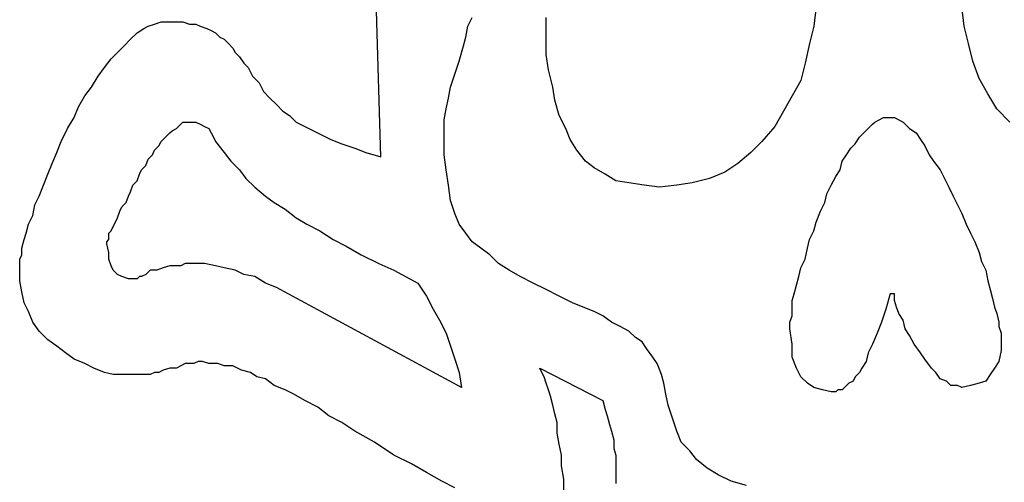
# Model space of a CAD drawing. Extents: x 0.01 to 1.59, y 0 to 1.77.
# Tile 2 of 4: x 0.01 to 0.9, y 0.54 to 0.95. Entities that reach past the tile are written whole.
import ezdxf

# ---------------------------------------------------------------- set-up
doc = ezdxf.new("R2010")
doc.units = 0

msp = doc.modelspace()

# ---------------------------------------------------------------- linework, layer by layer
at = {"color": 0}
for p, q in [((0.728516, 0.964844, 0.5), (0.726563, 0.947266, 0.5)), ((0.861328, 0.947266, 0.5), (0.859375, 0.964844, 0.5)), ((0.337891, 0.830078, 0.5), (0.333984, 0.960938, 0.5)), ((0.416016, 0.947266, 0.5), (0.419922, 0.955078, 0.5)), ((0.486328, 0.939453, 0.5), (0.486328, 0.955078, 0.5)), ((0.125, 0.945313, 0.5), (0.128906, 0.947266, 0.5)), ((0.128906, 0.947266, 0.5), (0.134766, 0.949219, 0.5)), ((0.134766, 0.949219, 0.5), (0.140625, 0.951172, 0.5)), ((0.140625, 0.951172, 0.5), (0.146484, 0.951172, 0.5)), ((0.146484, 0.951172, 0.5), (0.152344, 0.951172, 0.5)), ((0.152344, 0.951172, 0.5), (0.160156, 0.951172, 0.5)), ((0.160156, 0.951172, 0.5), (0.166016, 0.949219, 0.5)), ((0.166016, 0.949219, 0.5), (0.171875, 0.949219, 0.5)), ((0.171875, 0.949219, 0.5), (0.175781, 0.947266, 0.5)), ((0.175781, 0.947266, 0.5), (0.181641, 0.945313, 0.5)), ((0.414063, 0.9375, 0.5), (0.416016, 0.947266, 0.5)), ((0.726563, 0.947266, 0.5), (0.722656, 0.931641, 0.5)), ((0.865234, 0.931641, 0.5), (0.861328, 0.947266, 0.5)), ((0.113281, 0.935547, 0.5), (0.119141, 0.941406, 0.5)), ((0.119141, 0.941406, 0.5), (0.125, 0.945313, 0.5)), ((0.181641, 0.945313, 0.5), (0.185547, 0.943359, 0.5)), ((0.185547, 0.943359, 0.5), (0.189453, 0.941406, 0.5)), ((0.189453, 0.941406, 0.5), (0.193359, 0.9375, 0.5)), ((0.193359, 0.9375, 0.5), (0.197266, 0.935547, 0.5)), ((0.412109, 0.929688, 0.5), (0.414063, 0.9375, 0.5)), ((0.486328, 0.921875, 0.5), (0.486328, 0.939453, 0.5)), ((0.101563, 0.923828, 0.5), (0.107422, 0.929688, 0.5)), ((0.107422, 0.929688, 0.5), (0.113281, 0.935547, 0.5)), ((0.197266, 0.935547, 0.5), (0.201172, 0.931641, 0.5)), ((0.201172, 0.931641, 0.5), (0.205078, 0.927734, 0.5)), ((0.408203, 0.916016, 0.5), (0.412109, 0.929688, 0.5)), ((0.722656, 0.931641, 0.5), (0.71875, 0.914063, 0.5)), ((0.869141, 0.916016, 0.5), (0.865234, 0.931641, 0.5)), ((0.095703, 0.917969, 0.5), (0.101563, 0.923828, 0.5)), ((0.205078, 0.927734, 0.5), (0.207031, 0.923828, 0.5)), ((0.207031, 0.923828, 0.5), (0.210938, 0.919922, 0.5)), ((0.210938, 0.919922, 0.5), (0.214844, 0.914063, 0.5)), ((0.488281, 0.908203, 0.5), (0.486328, 0.921875, 0.5)), ((0.089844, 0.910156, 0.5), (0.095703, 0.917969, 0.5)), ((0.214844, 0.914063, 0.5), (0.21875, 0.910156, 0.5)), ((0.404297, 0.904297, 0.5), (0.408203, 0.916016, 0.5)), ((0.71875, 0.914063, 0.5), (0.714844, 0.898438, 0.5)), ((0.875, 0.900391, 0.5), (0.869141, 0.916016, 0.5)), ((0.078125, 0.892578, 0.5), (0.083984, 0.902344, 0.5)), ((0.083984, 0.902344, 0.5), (0.089844, 0.910156, 0.5)), ((0.21875, 0.910156, 0.5), (0.222656, 0.902344, 0.5)), ((0.222656, 0.902344, 0.5), (0.228516, 0.896484, 0.5)), ((0.400391, 0.892578, 0.5), (0.404297, 0.904297, 0.5)), ((0.492188, 0.892578, 0.5), (0.488281, 0.908203, 0.5)), ((0.228516, 0.896484, 0.5), (0.232422, 0.888672, 0.5)), ((0.714844, 0.898438, 0.5), (0.707031, 0.884766, 0.5)), ((0.882813, 0.886719, 0.5), (0.875, 0.900391, 0.5)), ((0.066406, 0.875, 0.5), (0.072266, 0.884766, 0.5)), ((0.072266, 0.884766, 0.5), (0.078125, 0.892578, 0.5)), ((0.232422, 0.888672, 0.5), (0.238281, 0.882813, 0.5)), ((0.398438, 0.882813, 0.5), (0.400391, 0.892578, 0.5)), ((0.494141, 0.880859, 0.5), (0.492188, 0.892578, 0.5)), ((0.707031, 0.884766, 0.5), (0.699219, 0.871094, 0.5)), ((0.890625, 0.873047, 0.5), (0.882813, 0.886719, 0.5)), ((0.0625, 0.865234, 0.5), (0.066406, 0.875, 0.5)), ((0.238281, 0.882813, 0.5), (0.244141, 0.876953, 0.5)), ((0.244141, 0.876953, 0.5), (0.25, 0.871094, 0.5)), ((0.396484, 0.873047, 0.5), (0.398438, 0.882813, 0.5)), ((0.498047, 0.867188, 0.5), (0.494141, 0.880859, 0.5)), ((0.25, 0.871094, 0.5), (0.255859, 0.867188, 0.5)), ((0.255859, 0.867188, 0.5), (0.261719, 0.861328, 0.5)), ((0.394531, 0.863281, 0.5), (0.396484, 0.873047, 0.5)), ((0.503906, 0.855469, 0.5), (0.498047, 0.867188, 0.5)), ((0.699219, 0.871094, 0.5), (0.691406, 0.857422, 0.5)), ((0.902344, 0.861328, 0.5), (0.890625, 0.873047, 0.5)), ((0.056641, 0.855469, 0.5), (0.0625, 0.865234, 0.5)), ((0.154297, 0.855469, 0.5), (0.15625, 0.857422, 0.5)), ((0.15625, 0.857422, 0.5), (0.158203, 0.859375, 0.5)), ((0.158203, 0.859375, 0.5), (0.160156, 0.861328, 0.5)), ((0.160156, 0.861328, 0.5), (0.162109, 0.861328, 0.5)), ((0.162109, 0.861328, 0.5), (0.164063, 0.861328, 0.5)), ((0.164063, 0.861328, 0.5), (0.167969, 0.861328, 0.5)), ((0.167969, 0.861328, 0.5), (0.171875, 0.861328, 0.5)), ((0.171875, 0.861328, 0.5), (0.175781, 0.859375, 0.5)), ((0.175781, 0.859375, 0.5), (0.179688, 0.857422, 0.5)), ((0.179688, 0.857422, 0.5), (0.183594, 0.855469, 0.5)), ((0.261719, 0.861328, 0.5), (0.269531, 0.857422, 0.5)), ((0.269531, 0.857422, 0.5), (0.277344, 0.853516, 0.5)), ((0.394531, 0.855469, 0.5), (0.394531, 0.863281, 0.5)), ((0.691406, 0.857422, 0.5), (0.679688, 0.84375, 0.5)), ((0.775391, 0.855469, 0.5), (0.779297, 0.859375, 0.5)), ((0.779297, 0.859375, 0.5), (0.78125, 0.861328, 0.5)), ((0.78125, 0.861328, 0.5), (0.785156, 0.863281, 0.5)), ((0.785156, 0.863281, 0.5), (0.789063, 0.865234, 0.5)), ((0.789063, 0.865234, 0.5), (0.792969, 0.865234, 0.5)), ((0.792969, 0.865234, 0.5), (0.794922, 0.865234, 0.5)), ((0.794922, 0.865234, 0.5), (0.798828, 0.865234, 0.5)), ((0.798828, 0.865234, 0.5), (0.802734, 0.863281, 0.5)), ((0.802734, 0.863281, 0.5), (0.806641, 0.861328, 0.5)), ((0.806641, 0.861328, 0.5), (0.808594, 0.859375, 0.5)), ((0.808594, 0.859375, 0.5), (0.8125, 0.855469, 0.5)), ((0.050781, 0.84375, 0.5), (0.056641, 0.855469, 0.5)), ((0.144531, 0.847656, 0.5), (0.148438, 0.851563, 0.5)), ((0.148438, 0.851563, 0.5), (0.150391, 0.853516, 0.5)), ((0.150391, 0.853516, 0.5), (0.154297, 0.855469, 0.5)), ((0.183594, 0.855469, 0.5), (0.185547, 0.851563, 0.5)), ((0.185547, 0.851563, 0.5), (0.1875, 0.847656, 0.5)), ((0.277344, 0.853516, 0.5), (0.285156, 0.849609, 0.5)), ((0.285156, 0.849609, 0.5), (0.292969, 0.845703, 0.5)), ((0.394531, 0.849609, 0.5), (0.394531, 0.855469, 0.5)), ((0.394531, 0.832031, 0.5), (0.394531, 0.849609, 0.5)), ((0.507813, 0.845703, 0.5), (0.503906, 0.855469, 0.5)), ((0.767578, 0.847656, 0.5), (0.771484, 0.851563, 0.5)), ((0.771484, 0.851563, 0.5), (0.775391, 0.855469, 0.5)), ((0.8125, 0.855469, 0.5), (0.818359, 0.851563, 0.5)), ((0.818359, 0.851563, 0.5), (0.822266, 0.845703, 0.5)), ((0.046875, 0.833984, 0.5), (0.050781, 0.84375, 0.5)), ((0.134766, 0.835938, 0.5), (0.138672, 0.839844, 0.5)), ((0.138672, 0.839844, 0.5), (0.140625, 0.84375, 0.5)), ((0.140625, 0.84375, 0.5), (0.144531, 0.847656, 0.5)), ((0.1875, 0.847656, 0.5), (0.189453, 0.84375, 0.5)), ((0.189453, 0.84375, 0.5), (0.197266, 0.833984, 0.5)), ((0.292969, 0.845703, 0.5), (0.302734, 0.841797, 0.5)), ((0.302734, 0.841797, 0.5), (0.314453, 0.837891, 0.5)), ((0.513672, 0.835938, 0.5), (0.507813, 0.845703, 0.5)), ((0.679688, 0.84375, 0.5), (0.669922, 0.833984, 0.5)), ((0.759766, 0.837891, 0.5), (0.763672, 0.841797, 0.5)), ((0.763672, 0.841797, 0.5), (0.767578, 0.847656, 0.5)), ((0.822266, 0.845703, 0.5), (0.826172, 0.839844, 0.5)), ((0.826172, 0.839844, 0.5), (0.830078, 0.832031, 0.5)), ((0.042969, 0.824219, 0.5), (0.046875, 0.833984, 0.5)), ((0.128906, 0.828125, 0.5), (0.132813, 0.832031, 0.5)), ((0.132813, 0.832031, 0.5), (0.134766, 0.835938, 0.5)), ((0.197266, 0.833984, 0.5), (0.203125, 0.826172, 0.5)), ((0.314453, 0.837891, 0.5), (0.324219, 0.833984, 0.5)), ((0.324219, 0.833984, 0.5), (0.337891, 0.830078, 0.5)), ((0.396484, 0.818359, 0.5), (0.394531, 0.832031, 0.5)), ((0.521484, 0.826172, 0.5), (0.513672, 0.835938, 0.5)), ((0.669922, 0.833984, 0.5), (0.658203, 0.824219, 0.5)), ((0.751953, 0.826172, 0.5), (0.755859, 0.832031, 0.5)), ((0.755859, 0.832031, 0.5), (0.759766, 0.837891, 0.5)), ((0.830078, 0.832031, 0.5), (0.833984, 0.826172, 0.5)), ((0.039063, 0.814453, 0.5), (0.042969, 0.824219, 0.5)), ((0.123047, 0.818359, 0.5), (0.126953, 0.822266, 0.5)), ((0.126953, 0.822266, 0.5), (0.128906, 0.828125, 0.5)), ((0.203125, 0.826172, 0.5), (0.210938, 0.818359, 0.5)), ((0.529297, 0.820313, 0.5), (0.521484, 0.826172, 0.5)), ((0.658203, 0.824219, 0.5), (0.646484, 0.816406, 0.5)), ((0.75, 0.818359, 0.5), (0.751953, 0.826172, 0.5)), ((0.833984, 0.826172, 0.5), (0.839844, 0.818359, 0.5)), ((0.035156, 0.804688, 0.5), (0.039063, 0.814453, 0.5)), ((0.119141, 0.808594, 0.5), (0.121094, 0.814453, 0.5)), ((0.121094, 0.814453, 0.5), (0.123047, 0.818359, 0.5)), ((0.210938, 0.818359, 0.5), (0.216797, 0.810547, 0.5)), ((0.398438, 0.804688, 0.5), (0.396484, 0.818359, 0.5)), ((0.539063, 0.814453, 0.5), (0.529297, 0.820313, 0.5)), ((0.548828, 0.808594, 0.5), (0.539063, 0.814453, 0.5)), ((0.646484, 0.816406, 0.5), (0.632813, 0.810547, 0.5)), ((0.746094, 0.8125, 0.5), (0.75, 0.818359, 0.5)), ((0.839844, 0.818359, 0.5), (0.84375, 0.810547, 0.5)), ((0.03125, 0.794922, 0.5), (0.035156, 0.804688, 0.5)), ((0.113281, 0.798828, 0.5), (0.115234, 0.804688, 0.5)), ((0.115234, 0.804688, 0.5), (0.119141, 0.808594, 0.5)), ((0.216797, 0.810547, 0.5), (0.224609, 0.802734, 0.5)), ((0.400391, 0.791016, 0.5), (0.398438, 0.804688, 0.5)), ((0.560547, 0.806641, 0.5), (0.548828, 0.808594, 0.5)), ((0.574219, 0.804688, 0.5), (0.560547, 0.806641, 0.5)), ((0.587891, 0.802734, 0.5), (0.574219, 0.804688, 0.5)), ((0.603516, 0.804688, 0.5), (0.587891, 0.802734, 0.5)), ((0.617188, 0.806641, 0.5), (0.603516, 0.804688, 0.5)), ((0.632813, 0.810547, 0.5), (0.617188, 0.806641, 0.5)), ((0.738281, 0.796875, 0.5), (0.742188, 0.804688, 0.5)), ((0.742188, 0.804688, 0.5), (0.746094, 0.8125, 0.5)), ((0.84375, 0.810547, 0.5), (0.847656, 0.802734, 0.5)), ((0.111328, 0.794922, 0.5), (0.113281, 0.798828, 0.5)), ((0.224609, 0.802734, 0.5), (0.234375, 0.794922, 0.5)), ((0.736328, 0.789063, 0.5), (0.738281, 0.796875, 0.5)), ((0.847656, 0.802734, 0.5), (0.851563, 0.794922, 0.5)), ((0.025391, 0.777344, 0.5), (0.027344, 0.787109, 0.5)), ((0.027344, 0.787109, 0.5), (0.03125, 0.794922, 0.5)), ((0.105469, 0.785156, 0.5), (0.109375, 0.789063, 0.5)), ((0.109375, 0.789063, 0.5), (0.111328, 0.794922, 0.5)), ((0.234375, 0.794922, 0.5), (0.242188, 0.789063, 0.5)), ((0.242188, 0.789063, 0.5), (0.251953, 0.783203, 0.5)), ((0.404297, 0.779297, 0.5), (0.400391, 0.791016, 0.5)), ((0.732422, 0.78125, 0.5), (0.736328, 0.789063, 0.5)), ((0.851563, 0.794922, 0.5), (0.855469, 0.787109, 0.5)), ((0.855469, 0.787109, 0.5), (0.859375, 0.779297, 0.5)), ((0.101563, 0.775391, 0.5), (0.103516, 0.78125, 0.5)), ((0.103516, 0.78125, 0.5), (0.105469, 0.785156, 0.5)), ((0.251953, 0.783203, 0.5), (0.261719, 0.775391, 0.5)), ((0.408203, 0.769531, 0.5), (0.404297, 0.779297, 0.5)), ((0.728516, 0.771484, 0.5), (0.732422, 0.78125, 0.5)), ((0.859375, 0.779297, 0.5), (0.863281, 0.769531, 0.5)), ((0.019531, 0.761719, 0.5), (0.021484, 0.769531, 0.5)), ((0.021484, 0.769531, 0.5), (0.025391, 0.777344, 0.5)), ((0.097656, 0.767578, 0.5), (0.099609, 0.771484, 0.5)), ((0.099609, 0.771484, 0.5), (0.101563, 0.775391, 0.5)), ((0.261719, 0.775391, 0.5), (0.271484, 0.769531, 0.5)), ((0.271484, 0.769531, 0.5), (0.283203, 0.763672, 0.5)), ((0.414063, 0.761719, 0.5), (0.408203, 0.769531, 0.5)), ((0.726563, 0.763672, 0.5), (0.728516, 0.771484, 0.5)), ((0.863281, 0.769531, 0.5), (0.867188, 0.761719, 0.5)), ((0.017578, 0.755859, 0.5), (0.019531, 0.761719, 0.5)), ((0.09375, 0.761719, 0.5), (0.095703, 0.763672, 0.5)), ((0.09375, 0.757813, 0.5), (0.09375, 0.761719, 0.5)), ((0.095703, 0.763672, 0.5), (0.097656, 0.767578, 0.5)), ((0.283203, 0.763672, 0.5), (0.294922, 0.755859, 0.5)), ((0.419922, 0.753906, 0.5), (0.414063, 0.761719, 0.5)), ((0.722656, 0.755859, 0.5), (0.726563, 0.763672, 0.5)), ((0.867188, 0.761719, 0.5), (0.871094, 0.753906, 0.5)), ((0.015625, 0.748047, 0.5), (0.017578, 0.755859, 0.5)), ((0.091797, 0.753906, 0.5), (0.09375, 0.755859, 0.5)), ((0.091797, 0.751953, 0.5), (0.091797, 0.753906, 0.5)), ((0.09375, 0.744141, 0.5), (0.091797, 0.751953, 0.5)), ((0.09375, 0.755859, 0.5), (0.09375, 0.757813, 0.5)), ((0.294922, 0.755859, 0.5), (0.306641, 0.75, 0.5)), ((0.427734, 0.748047, 0.5), (0.419922, 0.753906, 0.5)), ((0.720703, 0.748047, 0.5), (0.722656, 0.755859, 0.5)), ((0.871094, 0.753906, 0.5), (0.875, 0.744141, 0.5)), ((0.015625, 0.742188, 0.5), (0.015625, 0.748047, 0.5)), ((0.09375, 0.738281, 0.5), (0.09375, 0.744141, 0.5)), ((0.306641, 0.75, 0.5), (0.320313, 0.742188, 0.5)), ((0.435547, 0.742188, 0.5), (0.427734, 0.748047, 0.5)), ((0.71875, 0.738281, 0.5), (0.720703, 0.748047, 0.5)), ((0.875, 0.744141, 0.5), (0.876953, 0.736328, 0.5)), ((0.013672, 0.738281, 0.5), (0.015625, 0.742188, 0.5)), ((0.013672, 0.734375, 0.5), (0.013672, 0.738281, 0.5)), ((0.013672, 0.730469, 0.5), (0.013672, 0.734375, 0.5)), ((0.095703, 0.732422, 0.5), (0.09375, 0.738281, 0.5)), ((0.162109, 0.734375, 0.5), (0.158203, 0.732422, 0.5)), ((0.167969, 0.734375, 0.5), (0.162109, 0.734375, 0.5)), ((0.171875, 0.734375, 0.5), (0.167969, 0.734375, 0.5)), ((0.179688, 0.734375, 0.5), (0.171875, 0.734375, 0.5)), ((0.189453, 0.732422, 0.5), (0.179688, 0.734375, 0.5)), ((0.320313, 0.742188, 0.5), (0.335938, 0.734375, 0.5)), ((0.335938, 0.734375, 0.5), (0.349609, 0.728516, 0.5)), ((0.443359, 0.734375, 0.5), (0.435547, 0.742188, 0.5)), ((0.453125, 0.728516, 0.5), (0.443359, 0.734375, 0.5)), ((0.714844, 0.730469, 0.5), (0.71875, 0.738281, 0.5)), ((0.876953, 0.736328, 0.5), (0.880859, 0.728516, 0.5)), ((0.013672, 0.71875, 0.5), (0.013672, 0.730469, 0.5)), ((0.097656, 0.728516, 0.5), (0.095703, 0.732422, 0.5)), ((0.101563, 0.724609, 0.5), (0.097656, 0.728516, 0.5)), ((0.128906, 0.726563, 0.5), (0.126953, 0.724609, 0.5)), ((0.130859, 0.728516, 0.5), (0.128906, 0.726563, 0.5)), ((0.136719, 0.728516, 0.5), (0.130859, 0.728516, 0.5)), ((0.142578, 0.730469, 0.5), (0.136719, 0.728516, 0.5)), ((0.148438, 0.732422, 0.5), (0.142578, 0.730469, 0.5)), ((0.152344, 0.732422, 0.5), (0.148438, 0.732422, 0.5)), ((0.158203, 0.732422, 0.5), (0.152344, 0.732422, 0.5)), ((0.197266, 0.730469, 0.5), (0.189453, 0.732422, 0.5)), ((0.207031, 0.728516, 0.5), (0.197266, 0.730469, 0.5)), ((0.214844, 0.724609, 0.5), (0.207031, 0.728516, 0.5)), ((0.349609, 0.728516, 0.5), (0.371094, 0.716797, 0.5)), ((0.462891, 0.722656, 0.5), (0.453125, 0.728516, 0.5)), ((0.712891, 0.722656, 0.5), (0.714844, 0.730469, 0.5)), ((0.880859, 0.728516, 0.5), (0.882813, 0.71875, 0.5)), ((0.015625, 0.708984, 0.5), (0.013672, 0.71875, 0.5)), ((0.105469, 0.722656, 0.5), (0.101563, 0.724609, 0.5)), ((0.111328, 0.720703, 0.5), (0.105469, 0.722656, 0.5)), ((0.115234, 0.720703, 0.5), (0.111328, 0.720703, 0.5)), ((0.117188, 0.720703, 0.5), (0.115234, 0.720703, 0.5)), ((0.119141, 0.720703, 0.5), (0.117188, 0.720703, 0.5)), ((0.121094, 0.722656, 0.5), (0.119141, 0.720703, 0.5)), ((0.119141, 0.720703, 0.5), (0.119141, 0.720703, 0.5)), ((0.123047, 0.722656, 0.5), (0.121094, 0.722656, 0.5)), ((0.126953, 0.724609, 0.5), (0.123047, 0.722656, 0.5)), ((0.224609, 0.722656, 0.5), (0.214844, 0.724609, 0.5)), ((0.234375, 0.716797, 0.5), (0.224609, 0.722656, 0.5)), ((0.244141, 0.712891, 0.5), (0.234375, 0.716797, 0.5)), ((0.371094, 0.716797, 0.5), (0.378906, 0.705078, 0.5)), ((0.474609, 0.716797, 0.5), (0.462891, 0.722656, 0.5)), ((0.486328, 0.710938, 0.5), (0.474609, 0.716797, 0.5)), ((0.710938, 0.714844, 0.5), (0.712891, 0.722656, 0.5)), ((0.882813, 0.71875, 0.5), (0.884766, 0.710938, 0.5)), ((0.017578, 0.699219, 0.5), (0.015625, 0.708984, 0.5)), ((0.410156, 0.623047, 0.5), (0.244141, 0.712891, 0.5)), ((0.498047, 0.705078, 0.5), (0.486328, 0.710938, 0.5)), ((0.708984, 0.707031, 0.5), (0.710938, 0.714844, 0.5)), ((0.884766, 0.710938, 0.5), (0.886719, 0.703125, 0.5)), ((0.021484, 0.691406, 0.5), (0.017578, 0.699219, 0.5)), ((0.378906, 0.705078, 0.5), (0.384766, 0.693359, 0.5)), ((0.509766, 0.699219, 0.5), (0.498047, 0.705078, 0.5)), ((0.519531, 0.695313, 0.5), (0.509766, 0.699219, 0.5)), ((0.707031, 0.701172, 0.5), (0.708984, 0.707031, 0.5)), ((0.707031, 0.693359, 0.5), (0.707031, 0.701172, 0.5)), ((0.794922, 0.707031, 0.5), (0.791016, 0.693359, 0.5)), ((0.798828, 0.707031, 0.5), (0.794922, 0.707031, 0.5)), ((0.798828, 0.701172, 0.5), (0.798828, 0.707031, 0.5)), ((0.800781, 0.695313, 0.5), (0.798828, 0.701172, 0.5)), ((0.886719, 0.703125, 0.5), (0.888672, 0.695313, 0.5)), ((0.025391, 0.681641, 0.5), (0.021484, 0.691406, 0.5)), ((0.384766, 0.693359, 0.5), (0.390625, 0.683594, 0.5)), ((0.529297, 0.691406, 0.5), (0.519531, 0.695313, 0.5)), ((0.537109, 0.6875, 0.5), (0.529297, 0.691406, 0.5)), ((0.707031, 0.6875, 0.5), (0.707031, 0.693359, 0.5)), ((0.791016, 0.693359, 0.5), (0.787109, 0.681641, 0.5)), ((0.802734, 0.689453, 0.5), (0.800781, 0.695313, 0.5)), ((0.806641, 0.683594, 0.5), (0.802734, 0.689453, 0.5)), ((0.888672, 0.695313, 0.5), (0.890625, 0.689453, 0.5)), ((0.890625, 0.689453, 0.5), (0.892578, 0.681641, 0.5)), ((0.03125, 0.673828, 0.5), (0.025391, 0.681641, 0.5)), ((0.390625, 0.683594, 0.5), (0.396484, 0.671875, 0.5)), ((0.544922, 0.681641, 0.5), (0.537109, 0.6875, 0.5)), ((0.552734, 0.677734, 0.5), (0.544922, 0.681641, 0.5)), ((0.705078, 0.681641, 0.5), (0.707031, 0.6875, 0.5)), ((0.705078, 0.675781, 0.5), (0.705078, 0.681641, 0.5)), ((0.787109, 0.681641, 0.5), (0.783203, 0.671875, 0.5)), ((0.808594, 0.675781, 0.5), (0.806641, 0.683594, 0.5)), ((0.892578, 0.681641, 0.5), (0.892578, 0.677734, 0.5)), ((0.039063, 0.666016, 0.5), (0.03125, 0.673828, 0.5)), ((0.396484, 0.671875, 0.5), (0.400391, 0.660156, 0.5)), ((0.560547, 0.673828, 0.5), (0.552734, 0.677734, 0.5)), ((0.566406, 0.667969, 0.5), (0.560547, 0.673828, 0.5)), ((0.707031, 0.662109, 0.5), (0.705078, 0.675781, 0.5)), ((0.783203, 0.671875, 0.5), (0.779297, 0.662109, 0.5)), ((0.8125, 0.669922, 0.5), (0.808594, 0.675781, 0.5)), ((0.892578, 0.677734, 0.5), (0.894531, 0.671875, 0.5)), ((0.894531, 0.671875, 0.5), (0.894531, 0.667969, 0.5)), ((0.046875, 0.660156, 0.5), (0.039063, 0.666016, 0.5)), ((0.572266, 0.664063, 0.5), (0.566406, 0.667969, 0.5)), ((0.576172, 0.658203, 0.5), (0.572266, 0.664063, 0.5)), ((0.816406, 0.662109, 0.5), (0.8125, 0.669922, 0.5)), ((0.894531, 0.667969, 0.5), (0.894531, 0.666016, 0.5)), ((0.894531, 0.666016, 0.5), (0.894531, 0.65625, 0.5)), ((0.054688, 0.654297, 0.5), (0.046875, 0.660156, 0.5)), ((0.0625, 0.648438, 0.5), (0.054688, 0.654297, 0.5)), ((0.400391, 0.660156, 0.5), (0.404297, 0.648438, 0.5)), ((0.582031, 0.650391, 0.5), (0.576172, 0.658203, 0.5)), ((0.707031, 0.650391, 0.5), (0.707031, 0.662109, 0.5)), ((0.775391, 0.654297, 0.5), (0.773438, 0.646484, 0.5)), ((0.779297, 0.662109, 0.5), (0.775391, 0.654297, 0.5)), ((0.822266, 0.654297, 0.5), (0.816406, 0.662109, 0.5)), ((0.826172, 0.648438, 0.5), (0.822266, 0.654297, 0.5)), ((0.894531, 0.65625, 0.5), (0.892578, 0.646484, 0.5)), ((0.072266, 0.644531, 0.5), (0.0625, 0.648438, 0.5)), ((0.173828, 0.646484, 0.5), (0.169922, 0.644531, 0.5)), ((0.177734, 0.646484, 0.5), (0.173828, 0.646484, 0.5)), ((0.183594, 0.644531, 0.5), (0.177734, 0.646484, 0.5)), ((0.404297, 0.648438, 0.5), (0.408203, 0.636719, 0.5)), ((0.585938, 0.644531, 0.5), (0.582031, 0.650391, 0.5)), ((0.710938, 0.640625, 0.5), (0.707031, 0.650391, 0.5)), ((0.773438, 0.646484, 0.5), (0.769531, 0.640625, 0.5)), ((0.832031, 0.640625, 0.5), (0.826172, 0.648438, 0.5)), ((0.892578, 0.646484, 0.5), (0.888672, 0.640625, 0.5)), ((0.080078, 0.640625, 0.5), (0.072266, 0.644531, 0.5)), ((0.089844, 0.636719, 0.5), (0.080078, 0.640625, 0.5)), ((0.097656, 0.634766, 0.5), (0.089844, 0.636719, 0.5)), ((0.134766, 0.636719, 0.5), (0.130859, 0.634766, 0.5)), ((0.138672, 0.636719, 0.5), (0.134766, 0.636719, 0.5)), ((0.142578, 0.638672, 0.5), (0.138672, 0.636719, 0.5)), ((0.148438, 0.640625, 0.5), (0.142578, 0.638672, 0.5)), ((0.154297, 0.640625, 0.5), (0.148438, 0.640625, 0.5)), ((0.158203, 0.642578, 0.5), (0.154297, 0.640625, 0.5)), ((0.162109, 0.644531, 0.5), (0.158203, 0.642578, 0.5)), ((0.166016, 0.644531, 0.5), (0.162109, 0.644531, 0.5)), ((0.169922, 0.644531, 0.5), (0.166016, 0.644531, 0.5)), ((0.191406, 0.644531, 0.5), (0.183594, 0.644531, 0.5)), ((0.197266, 0.642578, 0.5), (0.191406, 0.644531, 0.5)), ((0.205078, 0.642578, 0.5), (0.197266, 0.642578, 0.5)), ((0.212891, 0.638672, 0.5), (0.205078, 0.642578, 0.5)), ((0.220703, 0.636719, 0.5), (0.212891, 0.638672, 0.5)), ((0.226563, 0.632813, 0.5), (0.220703, 0.636719, 0.5)), ((0.408203, 0.636719, 0.5), (0.410156, 0.623047, 0.5)), ((0.482422, 0.636719, 0.5), (0.480469, 0.640625, 0.5)), ((0.480469, 0.640625, 0.5), (0.537109, 0.611328, 0.5)), ((0.484375, 0.632813, 0.5), (0.482422, 0.636719, 0.5)), ((0.589844, 0.634766, 0.5), (0.585938, 0.644531, 0.5)), ((0.714844, 0.632813, 0.5), (0.710938, 0.640625, 0.5)), ((0.767578, 0.636719, 0.5), (0.763672, 0.632813, 0.5)), ((0.769531, 0.640625, 0.5), (0.767578, 0.636719, 0.5)), ((0.835938, 0.636719, 0.5), (0.832031, 0.640625, 0.5)), ((0.839844, 0.630859, 0.5), (0.835938, 0.636719, 0.5)), ((0.888672, 0.640625, 0.5), (0.884766, 0.634766, 0.5)), ((0.107422, 0.634766, 0.5), (0.097656, 0.634766, 0.5)), ((0.115234, 0.634766, 0.5), (0.107422, 0.634766, 0.5)), ((0.119141, 0.634766, 0.5), (0.115234, 0.634766, 0.5)), ((0.121094, 0.634766, 0.5), (0.119141, 0.634766, 0.5)), ((0.123047, 0.634766, 0.5), (0.121094, 0.634766, 0.5)), ((0.126953, 0.634766, 0.5), (0.123047, 0.634766, 0.5)), ((0.130859, 0.634766, 0.5), (0.126953, 0.634766, 0.5)), ((0.234375, 0.630859, 0.5), (0.226563, 0.632813, 0.5)), ((0.242188, 0.625, 0.5), (0.234375, 0.630859, 0.5)), ((0.486328, 0.626953, 0.5), (0.484375, 0.632813, 0.5)), ((0.591797, 0.626953, 0.5), (0.589844, 0.634766, 0.5)), ((0.720703, 0.626953, 0.5), (0.714844, 0.632813, 0.5)), ((0.761719, 0.628906, 0.5), (0.757813, 0.626953, 0.5)), ((0.763672, 0.632813, 0.5), (0.761719, 0.628906, 0.5)), ((0.845703, 0.628906, 0.5), (0.839844, 0.630859, 0.5)), ((0.849609, 0.625, 0.5), (0.845703, 0.628906, 0.5)), ((0.880859, 0.628906, 0.5), (0.875, 0.626953, 0.5)), ((0.884766, 0.634766, 0.5), (0.880859, 0.628906, 0.5)), ((0.251953, 0.621094, 0.5), (0.242188, 0.625, 0.5)), ((0.259766, 0.617188, 0.5), (0.251953, 0.621094, 0.5)), ((0.488281, 0.621094, 0.5), (0.486328, 0.626953, 0.5)), ((0.490234, 0.615234, 0.5), (0.488281, 0.621094, 0.5)), ((0.59375, 0.617188, 0.5), (0.591797, 0.626953, 0.5)), ((0.726563, 0.623047, 0.5), (0.720703, 0.626953, 0.5)), ((0.734375, 0.621094, 0.5), (0.726563, 0.623047, 0.5)), ((0.742188, 0.619141, 0.5), (0.734375, 0.621094, 0.5)), ((0.746094, 0.619141, 0.5), (0.742188, 0.619141, 0.5)), ((0.748047, 0.621094, 0.5), (0.746094, 0.619141, 0.5)), ((0.751953, 0.621094, 0.5), (0.748047, 0.621094, 0.5)), ((0.753906, 0.623047, 0.5), (0.751953, 0.621094, 0.5)), ((0.757813, 0.626953, 0.5), (0.753906, 0.623047, 0.5)), ((0.855469, 0.625, 0.5), (0.849609, 0.625, 0.5)), ((0.859375, 0.623047, 0.5), (0.855469, 0.625, 0.5)), ((0.867188, 0.625, 0.5), (0.859375, 0.623047, 0.5)), ((0.875, 0.626953, 0.5), (0.867188, 0.625, 0.5)), ((0.269531, 0.611328, 0.5), (0.259766, 0.617188, 0.5)), ((0.28125, 0.605469, 0.5), (0.269531, 0.611328, 0.5)), ((0.492188, 0.607422, 0.5), (0.490234, 0.615234, 0.5)), ((0.537109, 0.611328, 0.5), (0.539063, 0.603516, 0.5)), ((0.595703, 0.607422, 0.5), (0.59375, 0.617188, 0.5)), ((0.291016, 0.597656, 0.5), (0.28125, 0.605469, 0.5)), ((0.494141, 0.599609, 0.5), (0.492188, 0.607422, 0.5)), ((0.539063, 0.603516, 0.5), (0.541016, 0.597656, 0.5)), ((0.599609, 0.595703, 0.5), (0.595703, 0.607422, 0.5)), ((0.302734, 0.591797, 0.5), (0.291016, 0.597656, 0.5)), ((0.496094, 0.591797, 0.5), (0.494141, 0.599609, 0.5)), ((0.541016, 0.597656, 0.5), (0.542969, 0.589844, 0.5)), ((0.603516, 0.583984, 0.5), (0.599609, 0.595703, 0.5)), ((0.314453, 0.583984, 0.5), (0.302734, 0.591797, 0.5)), ((0.332031, 0.574219, 0.5), (0.314453, 0.583984, 0.5)), ((0.496094, 0.582031, 0.5), (0.496094, 0.591797, 0.5)), ((0.542969, 0.589844, 0.5), (0.544922, 0.583984, 0.5)), ((0.544922, 0.583984, 0.5), (0.546875, 0.576172, 0.5)), ((0.607422, 0.574219, 0.5), (0.603516, 0.583984, 0.5)), ((0.498047, 0.572266, 0.5), (0.496094, 0.582031, 0.5)), ((0.546875, 0.576172, 0.5), (0.546875, 0.568359, 0.5)), ((0.349609, 0.5625, 0.5), (0.332031, 0.574219, 0.5)), ((0.5, 0.5625, 0.5), (0.498047, 0.572266, 0.5)), ((0.546875, 0.568359, 0.5), (0.548828, 0.5625, 0.5)), ((0.615234, 0.566406, 0.5), (0.607422, 0.574219, 0.5)), ((0.621094, 0.558594, 0.5), (0.615234, 0.566406, 0.5)), ((0.365234, 0.554688, 0.5), (0.349609, 0.5625, 0.5)), ((0.5, 0.552734, 0.5), (0.5, 0.5625, 0.5)), ((0.548828, 0.5625, 0.5), (0.548828, 0.554688, 0.5)), ((0.630859, 0.550781, 0.5), (0.621094, 0.558594, 0.5)), ((0.378906, 0.546875, 0.5), (0.365234, 0.554688, 0.5)), ((0.501953, 0.541016, 0.5), (0.5, 0.552734, 0.5)), ((0.548828, 0.554688, 0.5), (0.548828, 0.546875, 0.5)), ((0.640625, 0.544922, 0.5), (0.630859, 0.550781, 0.5)), ((0.392578, 0.539063, 0.5), (0.378906, 0.546875, 0.5)), ((0.501953, 0.53125, 0.5), (0.501953, 0.541016, 0.5)), ((0.548828, 0.546875, 0.5), (0.548828, 0.537109, 0.5)), ((0.652344, 0.539063, 0.5), (0.640625, 0.544922, 0.5)), ((0.404297, 0.533203, 0.5), (0.392578, 0.539063, 0.5)), ((0.666016, 0.535156, 0.5), (0.652344, 0.539063, 0.5))]:
    msp.add_line(p, q, dxfattribs=at)

doc.saveas('drawing.dxf')
